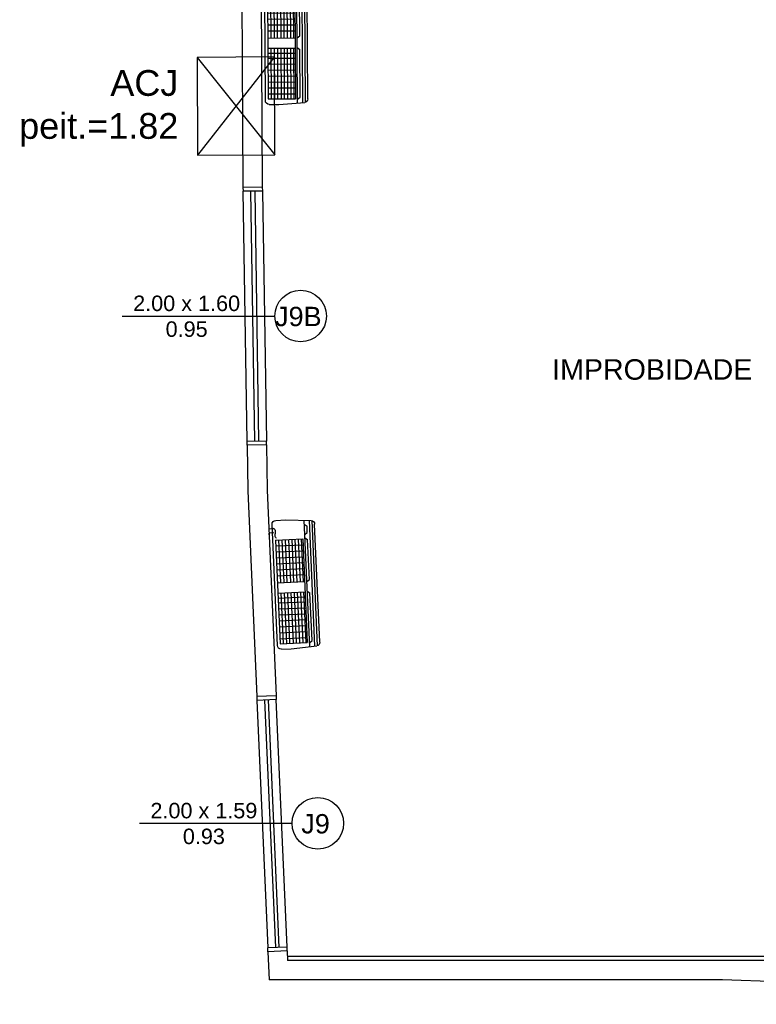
# Model space of a CAD drawing. Header units: inches. Extents: x 352 to 438, y 0 to 186.
# Tile 37 of 40: x 425.84 to 431.55, y 152.1 to 159.73. Entities that reach past the tile are written whole.
import ezdxf

# ---------------------------------------------------------------- set-up
doc = ezdxf.new("R2010")
doc.units = ezdxf.units.IN
doc.header["$MEASUREMENT"] = 0
doc.linetypes.add('HIDDEN2', pattern=[0.1875, 0.125, -0.0625])
for name, color, linetype in [('TJ-DEMOLIR', 30, 'HIDDEN2'), ('TJ-ESQUADRIA1', 1, 'Continuous'), ('TJ-ESQUADRIA2', 2, 'Continuous'), ('TJ-MARCENARIACORTE', 3, 'Continuous'), ('TJ-PAREDE', 5, 'Continuous'), ('TJ-SPLIT', 142, 'Continuous'), ('TJ-TEXTO03 1PARA100', 3, 'Continuous'), ('TJ-TEXTOESQUADRIA', 200, 'Continuous')]:
    doc.layers.add(name, color=color, linetype=linetype)
doc.styles.add('ARIAL', font='arial.ttf')
doc.styles.get("Standard").update_dxf_attribs({"font": 'arial.ttf'})

# ---------------------------------------------------------------- blocks, each defined once
blk = doc.blocks.new('A$C794E0566')
for p, q in [((0.225, 1, 0), (0.0248, 0.9876, 0)), ((0.3, 1, 0), (0.225, 1, 0)), ((0, 0.0419, 0), (0, 0.9581, 0)), ((0.0191, 0.014, 0), (0.0191, 0.986, 0)), ((0.0388, 0.0105, 0), (0.0388, 0.9885, 0)), ((0.08, 0.96, 0), (0.0598, 0.9446, 0)), ((0.0598, 0.896, 0), (0.0598, 0.9446, 0)), ((0.08, 0.0048, 0), (0.08, 0.991, 0)), ((0.3202, 0.9347, 0), (0.3577, 0.9347, 0)), ((0.33, 0.03, 0), (0.33, 0.97, 0)), ((0.08, 0.8806, 0), (0.0598, 0.896, 0)), ((0.08, 0.8555, 0), (0.0598, 0.84, 0)), ((0.3088, 0.8475, 0), (0.097, 0.8475, 0)), ((0.097, 0.8475, 0), (0.097, 0.0425, 0)), ((0.1065, 0.5152, 0), (0.1065, 0.8475, 0)), ((0.1302, 0.5152, 0), (0.1302, 0.8475, 0)), ((0.1552, 0.5152, 0), (0.1552, 0.8475, 0)), ((0.1802, 0.5152, 0), (0.1802, 0.8475, 0)), ((0.2048, 0.5152, 0), (0.2048, 0.8475, 0)), ((0.232, 0.5152, 0), (0.232, 0.8475, 0)), ((0.257, 0.5152, 0), (0.257, 0.8475, 0)), ((0.2816, 0.5152, 0), (0.2816, 0.8475, 0)), ((0.3088, 0.8475, 0), (0.3088, 0.0425, 0)), ((0.3202, 0.903, 0), (0.3577, 0.903, 0)), ((0.3577, 0.903, 0), (0.3577, 0.8713, 0)), ((0.0598, 0.5309, 0), (0.0598, 0.84, 0)), ((0.3088, 0.8013, 0), (0.097, 0.8013, 0)), ((0.3088, 0.755, 0), (0.097, 0.755, 0)), ((0.3088, 0.7088, 0), (0.097, 0.7088, 0)), ((0.3088, 0.6625, 0), (0.097, 0.6625, 0)), ((0.3088, 0.6163, 0), (0.097, 0.6163, 0)), ((0.3088, 0.57, 0), (0.097, 0.57, 0)), ((0.08, 0.5154, 0), (0.0598, 0.5309, 0)), ((0.3088, 0.5152, 0), (0.097, 0.5152, 0)), ((0.08, 0.4409, 0), (0.0598, 0.4255, 0)), ((0.0598, 0.0555, 0), (0.0598, 0.4255, 0)), ((0.3088, 0.4352, 0), (0.097, 0.4352, 0)), ((0.3088, 0.3968, 0), (0.097, 0.3968, 0)), ((0.3088, 0.3968, 0), (0.097, 0.3968, 0)), ((0.1065, 0.0425, 0), (0.1065, 0.4352, 0)), ((0.1302, 0.0425, 0), (0.1302, 0.4352, 0)), ((0.1552, 0.0425, 0), (0.1552, 0.4352, 0)), ((0.1802, 0.0425, 0), (0.1802, 0.4352, 0)), ((0.2048, 0.0425, 0), (0.2048, 0.4352, 0)), ((0.232, 0.0425, 0), (0.232, 0.4352, 0)), ((0.257, 0.0425, 0), (0.257, 0.4352, 0)), ((0.2816, 0.0425, 0), (0.2816, 0.4352, 0)), ((0.3088, 0.3588, 0), (0.097, 0.3588, 0)), ((0.3088, 0.3588, 0), (0.097, 0.3588, 0)), ((0.3088, 0.3125, 0), (0.097, 0.3125, 0)), ((0.3088, 0.2663, 0), (0.097, 0.2663, 0)), ((0.3088, 0.2663, 0), (0.097, 0.2663, 0)), ((0.3088, 0.2663, 0), (0.097, 0.2663, 0)), ((0.3088, 0.2663, 0), (0.097, 0.2663, 0)), ((0.3088, 0.22, 0), (0.097, 0.22, 0)), ((0.3088, 0.22, 0), (0.097, 0.22, 0)), ((0.3088, 0.1738, 0), (0.097, 0.1738, 0)), ((0.3088, 0.1738, 0), (0.097, 0.1738, 0)), ((0.3088, 0.1738, 0), (0.097, 0.1738, 0)), ((0.3088, 0.1738, 0), (0.097, 0.1738, 0)), ((0.3088, 0.1275, 0), (0.097, 0.1275, 0)), ((0.3088, 0.1275, 0), (0.097, 0.1275, 0)), ((0.3088, 0.0813, 0), (0.097, 0.0813, 0)), ((0.3088, 0.0813, 0), (0.097, 0.0813, 0)), ((0.3088, 0.0813, 0), (0.097, 0.0813, 0)), ((0.3088, 0.0813, 0), (0.097, 0.0813, 0)), ((0.225, 0, 0), (0.0248, 0.0124, 0)), ((0.225, 0, 0), (0.0248, 0.0124, 0)), ((0.08, 0.04, 0), (0.0598, 0.0555, 0)), ((0.08, 0.04, 0), (0.0598, 0.0555, 0)), ((0.3088, 0.0425, 0), (0.097, 0.0425, 0)), ((0.3088, 0.0425, 0), (0.097, 0.0425, 0)), ((0.3, 0, 0), (0.225, 0, 0)), ((0.3, 0, 0), (0.225, 0, 0))]:
    blk.add_line(p, q)
at = {"lineweight": -3}
blk.add_line((0.3181, 0.9131, 0), (0.3181, 0.9131, 0), dxfattribs=at)
for centre, start, end in [((0.3, 0.97, 0), 0, 90), ((0.03, 0.9581, 0), 100, 180), ((0.03, 0.0419, 0), 180, 260), ((0.03, 0.0419, 0), 180, 260), ((0.3, 0.03, 0), 270, 0), ((0.3, 0.03, 0), 270, 0)]:
    blk.add_arc(centre, 0.03, start, end)
blk.add_spline([(0.3302, 0.943, 0), (0.3101, 0.9289, 0), (0.3101, 0.8973, 0), (0.3101, 0.873, 0), (0.3017, 0.8614, 0)], degree=3, dxfattribs=at)

msp = doc.modelspace()

# ---------------------------------------------------------------- linework, layer by layer
at = {"layer": 'TJ-DEMOLIR', "ltscale": 10}
for p, q in [((427.2149, 159.4418), (427.8194, 158.6854)), ((427.8148, 159.4454), (427.2194, 158.6818))]:
    msp.add_line(p, q, dxfattribs=at)
msp.add_lwpolyline([(427.8194, 158.6854), (427.8148, 159.4454), (427.2149, 159.4418), (427.2194, 158.6818)], close=True, dxfattribs=at)
at = {"layer": 'TJ-ESQUADRIA1'}
for p, q in [((427.6026, 156.4628), (427.5713, 158.4029)), ((427.7213, 158.4048), (427.7525, 156.4646)), ((427.9127, 152.5397), (427.8286, 154.4588)), ((427.6788, 154.4523), (427.7628, 152.5331))]:
    msp.add_line(p, q, dxfattribs=at)
at = {"layer": 'TJ-ESQUADRIA2'}
for p, q in [((427.5709, 158.4329), (427.5713, 158.4029)), ((427.7209, 158.4348), (427.7213, 158.4048)), ((427.7213, 158.4048), (427.5713, 158.4029)), ((427.6626, 156.4635), (427.6318, 158.4037)), ((427.6618, 158.404), (427.6925, 156.4639)), ((427.7525, 156.4646), (427.6026, 156.4628)), ((427.6029, 156.4328), (427.6026, 156.4628)), ((427.7529, 156.4346), (427.7525, 156.4646)), ((427.6774, 154.4822), (427.6788, 154.4523)), ((427.8286, 154.4588), (427.6788, 154.4523)), ((427.7387, 154.4549), (427.8227, 152.5358)), ((427.8527, 152.5371), (427.7687, 154.4562)), ((427.8273, 154.4888), (427.8286, 154.4588)), ((427.9127, 152.5397), (427.7628, 152.5331)), ((427.7641, 152.5032), (427.7628, 152.5331)), ((427.914, 152.5097), (427.9127, 152.5397))]:
    msp.add_line(p, q, dxfattribs=at)
at = {"layer": 'TJ-MARCENARIACORTE'}
msp.add_line((432.8321, 152.4649), (427.9172, 152.4649), dxfattribs=at)
at = {"layer": 'TJ-PAREDE'}
for p, q in [((427.5569, 160.7748), (427.5709, 158.4329)), ((427.7069, 160.7749), (427.7209, 158.4348)), ((427.7209, 158.4348), (427.5709, 158.4329)), ((427.7529, 156.4346), (427.6029, 156.4328)), ((427.6029, 156.4328), (427.6075, 156.0789)), ((427.7529, 156.4346), (427.7575, 156.0831)), ((427.6075, 156.0789), (427.6774, 154.4822)), ((427.7575, 156.0831), (427.8273, 154.4888)), ((427.8273, 154.4888), (427.6774, 154.4822)), ((427.914, 152.5097), (427.7641, 152.5032)), ((427.7641, 152.5032), (427.7737, 152.2849)), ((427.914, 152.5097), (427.9172, 152.4349)), ((431.6527, 152.4349), (427.9172, 152.4349)), ((431.2909, 152.2849), (427.7737, 152.2849)), ((436.3922, 152.0952), (431.2909, 152.2849))]:
    msp.add_line(p, q, dxfattribs=at)
at = {"layer": 'TJ-TEXTOESQUADRIA', "color": 1}
for p, q in [((426.6338, 157.4347), (427.818, 157.4347)), ((426.7675, 153.4993), (427.9517, 153.4993))]:
    msp.add_line(p, q, dxfattribs=at)
for centre in [(428.018, 157.4347), (428.1517, 153.4993)]:
    msp.add_circle(centre, 0.2, dxfattribs=at)

# ---------------------------------------------------------------- block references
at = {"layer": 'TJ-SPLIT', "xscale": -1}
for p, rotation in [((428.0748, 159.0784, 0), 0.3429100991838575), ((428.1689, 154.864, 0), 2.507281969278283)]:
    msp.add_blockref('A$C794E0566', p, dxfattribs=dict(at, rotation=rotation))

# ---------------------------------------------------------------- texts
at = {"layer": 'TJ-DEMOLIR', "ltscale": 10, "insert": (425.5604, 159.3431), "char_height": 0.2, "attachment_point": 1}
msp.add_mtext_dynamic_manual_height_columns('\\pxqr;ACJ\\Ppeit.=1.82', width=1.509441, gutter_width=1, heights=[0], dxfattribs=at)
at = {"layer": 'TJ-TEXTO03 1PARA100', "insert": (429.757, 157.0999), "char_height": 0.15875, "width": 1.977101, "attachment_point": 1, "style": 'ARIAL'}
msp.add_mtext('\\pxqc;IMPROBIDADE', dxfattribs=at)
at = {"layer": 'TJ-TEXTOESQUADRIA', "color": 1, "char_height": 0.12, "attachment_point": 1}
for s, insert in [('\\pxqc;2.00 x 1.60\\P0.95', (426.5812, 157.5935)), ('\\pxqc;2.00 x 1.59\\P0.93', (426.715, 153.6581))]:
    msp.add_mtext_dynamic_manual_height_columns(s, width=1.10575, gutter_width=12.5, heights=[0], dxfattribs=dict(at, insert=insert))
at = {"layer": 'TJ-TEXTOESQUADRIA', "color": 202, "char_height": 0.15, "attachment_point": 1}
for s, insert in [('\\pxqc;{\\C107;J9B}', (427.8771, 157.5063)), ('\\pxqc;{\\C107;J9}', (428.0109, 153.5709))]:
    msp.add_mtext_dynamic_manual_height_columns(s, width=0.246653, gutter_width=12.5, heights=[0], dxfattribs=dict(at, insert=insert))

doc.saveas('drawing.dxf')
